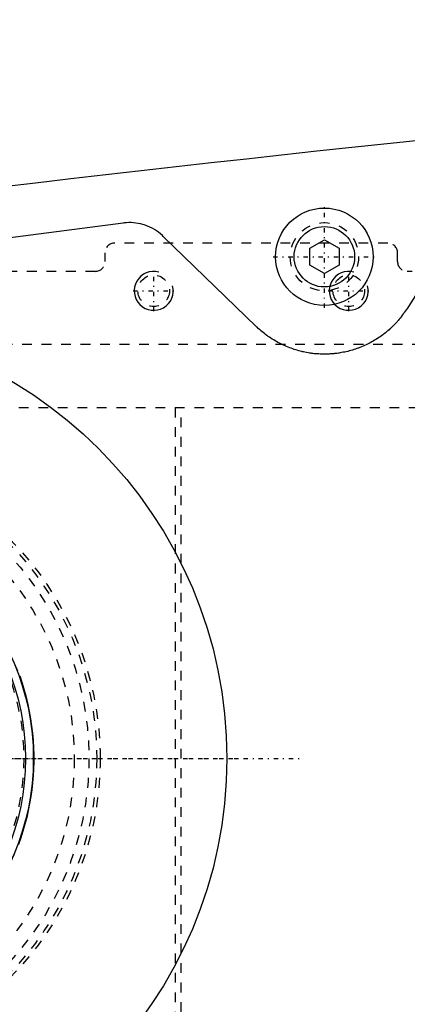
# Model space of a CAD drawing. Extents: x -906 to 181, y -120 to 120.
# Tile 5 of 12: x -826 to -786, y -25 to 76. Entities that reach past the tile are written whole.
import ezdxf

# ---------------------------------------------------------------- set-up
doc = ezdxf.new("R2010")
doc.units = 0
doc.linetypes.add('CENTER', pattern=[1.5, 0.45, -0.5, 0.05, -0.5])
doc.linetypes.add('DASHED', pattern=[2, 1, -1])
for name, color, linetype in [('AM_0', 7, 'CONTINUOUS'), ('AM_10', 7, 'CONTINUOUS'), ('AM_3', 7, 'DASHED'), ('AM_7', 7, 'CENTER')]:
    doc.layers.add(name, color=color, linetype=linetype)

msp = doc.modelspace()

# ---------------------------------------------------------------- linework, layer by layer
at = {"layer": 'AM_0', "color": 7, "linetype": 'CONTINUOUS'}
for p, q in [((-779.22, 57.68), (-786.56, 46.13)), ((-815.65, 54.96), (-856.53, 49.57)), ((-801.96, 44.32), (-811.52, 53.59)), ((-796.5, 52.37), (-795, 53.23)), ((-795, 53.23), (-793.5, 52.37)), ((-796.5, 50.63), (-796.5, 52.37)), ((-793.5, 52.37), (-793.5, 50.63)), ((-795, 49.77), (-796.5, 50.63)), ((-793.5, 50.63), (-795, 49.77))]:
    msp.add_line(p, q, dxfattribs=at)
for points in [[(-811.52, 53.59, 0), (-811.61, 53.68, 0), (-811.81, 53.85, 0), (-812.01, 54.01, 0), (-812.11, 54.08, 0), (-812.22, 54.16, 0), (-812.44, 54.29, 0), (-812.66, 54.42, 0), (-812.89, 54.53, 0), (-813.13, 54.64, 0), (-813.37, 54.73, 0), (-813.49, 54.77, 0), (-813.61, 54.8, 0), (-813.85, 54.87, 0), (-814.09, 54.92, 0), (-814.34, 54.96, 0), (-814.58, 54.98, 0), (-814.82, 55, 0), (-814.94, 55, 0), (-815.05, 55, 0), (-815.29, 54.99, 0), (-815.53, 54.97, 0), (-815.65, 54.96, 0)], [(-786.56, 46.13, 0), (-786.61, 46.06, 0), (-786.71, 45.91, 0), (-786.81, 45.77, 0), (-786.86, 45.7, 0), (-786.91, 45.63, 0), (-787.01, 45.49, 0), (-787.12, 45.35, 0), (-787.22, 45.21, 0), (-787.33, 45.08, 0), (-787.44, 44.95, 0), (-787.5, 44.89, 0), (-787.55, 44.83, 0), (-787.67, 44.7, 0), (-787.78, 44.58, 0), (-787.9, 44.46, 0), (-788.01, 44.35, 0), (-788.13, 44.23, 0), (-788.19, 44.18, 0), (-788.25, 44.12, 0), (-788.37, 44.01, 0), (-788.5, 43.9, 0), (-788.56, 43.85, 0), (-788.62, 43.8, 0), (-788.75, 43.69, 0), (-788.88, 43.59, 0), (-788.95, 43.54, 0), (-789.02, 43.49, 0), (-789.15, 43.39, 0), (-789.29, 43.29, 0), (-789.43, 43.2, 0), (-789.57, 43.11, 0), (-789.71, 43.02, 0), (-789.78, 42.97, 0), (-789.85, 42.93, 0), (-789.99, 42.84, 0), (-790.14, 42.76, 0), (-790.29, 42.68, 0), (-790.43, 42.6, 0), (-790.58, 42.53, 0), (-790.66, 42.49, 0), (-790.73, 42.46, 0), (-790.89, 42.39, 0), (-791.04, 42.32, 0), (-791.19, 42.25, 0), (-791.35, 42.19, 0), (-791.5, 42.13, 0), (-791.58, 42.1, 0), (-791.66, 42.08, 0), (-791.81, 42.02, 0), (-791.97, 41.97, 0), (-792.13, 41.92, 0), (-792.29, 41.88, 0), (-792.44, 41.83, 0), (-792.52, 41.81, 0), (-792.6, 41.79, 0), (-792.76, 41.75, 0), (-792.92, 41.72, 0), (-793.08, 41.69, 0), (-793.24, 41.66, 0), (-793.4, 41.63, 0), (-793.48, 41.62, 0), (-793.56, 41.6, 0), (-793.71, 41.58, 0), (-793.87, 41.56, 0), (-793.95, 41.56, 0), (-794.03, 41.55, 0), (-794.19, 41.53, 0), (-794.34, 41.52, 0), (-794.42, 41.52, 0), (-794.5, 41.51, 0), (-794.65, 41.51, 0), (-794.81, 41.5, 0), (-794.96, 41.5, 0), (-795.11, 41.5, 0), (-795.27, 41.5, 0), (-795.34, 41.51, 0), (-795.42, 41.51, 0), (-795.58, 41.52, 0), (-795.73, 41.53, 0), (-795.89, 41.54, 0), (-796.05, 41.55, 0), (-796.2, 41.57, 0), (-796.28, 41.58, 0), (-796.36, 41.59, 0), (-796.52, 41.62, 0), (-796.68, 41.64, 0), (-796.84, 41.67, 0), (-796.99, 41.7, 0), (-797.15, 41.73, 0), (-797.23, 41.75, 0), (-797.31, 41.77, 0), (-797.47, 41.81, 0), (-797.63, 41.85, 0), (-797.78, 41.9, 0), (-797.94, 41.94, 0), (-798.1, 41.99, 0), (-798.18, 42.02, 0), (-798.25, 42.04, 0), (-798.41, 42.1, 0), (-798.56, 42.16, 0), (-798.72, 42.22, 0), (-798.87, 42.28, 0), (-799.02, 42.35, 0), (-799.1, 42.38, 0), (-799.18, 42.41, 0), (-799.33, 42.48, 0), (-799.47, 42.56, 0), (-799.55, 42.59, 0), (-799.62, 42.63, 0), (-799.77, 42.71, 0), (-799.91, 42.79, 0), (-799.99, 42.83, 0), (-800.06, 42.87, 0), (-800.2, 42.96, 0), (-800.34, 43.05, 0), (-800.48, 43.14, 0), (-800.62, 43.23, 0), (-800.76, 43.32, 0), (-800.83, 43.37, 0), (-800.89, 43.42, 0), (-801.03, 43.52, 0), (-801.16, 43.62, 0), (-801.29, 43.72, 0), (-801.41, 43.83, 0), (-801.54, 43.93, 0), (-801.6, 43.99, 0), (-801.66, 44.04, 0), (-801.78, 44.15, 0), (-801.9, 44.26, 0), (-801.96, 44.32, 0)]]:
    msp.add_polyline3d(points, dxfattribs=at)
for centre, radius in [((-795, 51.5), 5), ((-795, 51.5), 3.1), ((-850, 0), 45), ((-850, 0), 25.15), ((-850, 0), 24.35)]:
    msp.add_circle(centre, radius, dxfattribs=at)
msp.add_arc((-473.05, -2920.27), 3000, 92.92082, 97.35313, dxfattribs=at)
at = {"layer": 'AM_10', "color": 7, "linetype": 'CONTINUOUS'}
for centre in [(-812.5, 48), (-792.5, 48)]:
    msp.add_arc(centre, 2, 75, 15, dxfattribs=at)
at = {"layer": 'AM_3', "color": 6, "linetype": 'DASHED'}
for p, q in [((-788.5, 52.9), (-816.5, 52.9)), ((-817.5, 51.9), (-817.5, 51)), ((-787.5, 51), (-787.5, 51.9)), ((-818.5, 50), (-850, 50)), ((-680, 50), (-786.5, 50)), ((-717, 42.5), (-843, 42.5)), ((-751.33, 36), (-850, 36)), ((-810.3, 36), (-810.3, -36)), ((-809.7, -36), (-809.7, 36))]:
    msp.add_line(p, q, dxfattribs=at)
for points in [[(-826.25, 8.47, 0), (-826.01, 7.75, 0), (-825.79, 7.03, 0), (-825.69, 6.66, 0), (-825.6, 6.29, 0), (-825.42, 5.56, 0), (-825.27, 4.82, 0), (-825.14, 4.07, 0), (-825.03, 3.33, 0), (-824.94, 2.59, 0), (-824.91, 2.21, 0), (-824.88, 1.84, 0), (-824.83, 1.1, 0), (-824.81, 0.37, 0), (-824.81, 0, 0)], [(-824.81, 0, 0), (-824.81, -0.35, 0), (-824.83, -1.06, 0), (-824.87, -1.77, 0), (-824.9, -2.13, 0), (-824.93, -2.48, 0), (-825.01, -3.2, 0), (-825.11, -3.91, 0), (-825.23, -4.63, 0), (-825.37, -5.34, 0), (-825.53, -6.05, 0), (-825.62, -6.4, 0), (-825.72, -6.75, 0), (-825.92, -7.45, 0), (-826.14, -8.14, 0), (-826.38, -8.82, 0)]]:
    msp.add_polyline3d(points, dxfattribs=at)
for centre, radius in [((-795, 51.5), 3.5), ((-812.5, 48), 1.62), ((-792.5, 48), 1.62), ((-850, 0), 32), ((-850, 0), 31.65), ((-850, 0), 30.85), ((-850, 0), 29.35), ((-850, 0), 25.18), ((-850, 0), 24.17)]:
    msp.add_circle(centre, radius, dxfattribs=at)
for centre, start, end in [((-816.5, 51.9), 90, 180), ((-788.5, 51.9), 0, 90), ((-818.5, 51), 270, 0), ((-786.5, 51), 180, 270)]:
    msp.add_arc(centre, 1, start, end, dxfattribs=at)
at = {"layer": 'AM_7', "color": 4, "linetype": 'CENTER'}
for p, q in [((-795, 46.25), (-795, 56.75)), ((-800.25, 51.5), (-789.75, 51.5)), ((-812.5, 45.9), (-812.5, 50.1)), ((-792.5, 45.9), (-792.5, 50.1)), ((-814.6, 48), (-810.4, 48)), ((-794.6, 48), (-790.4, 48)), ((-902.5, 0), (-797.5, 0)), ((-882.39, 0), (-817.61, 0)), ((-897.25, 0), (-802.75, 0)), ((-875.38, 0), (-824.62, 0)), ((-874.83, 0), (-825.17, 0))]:
    msp.add_line(p, q, dxfattribs=at)

doc.saveas('drawing.dxf')
